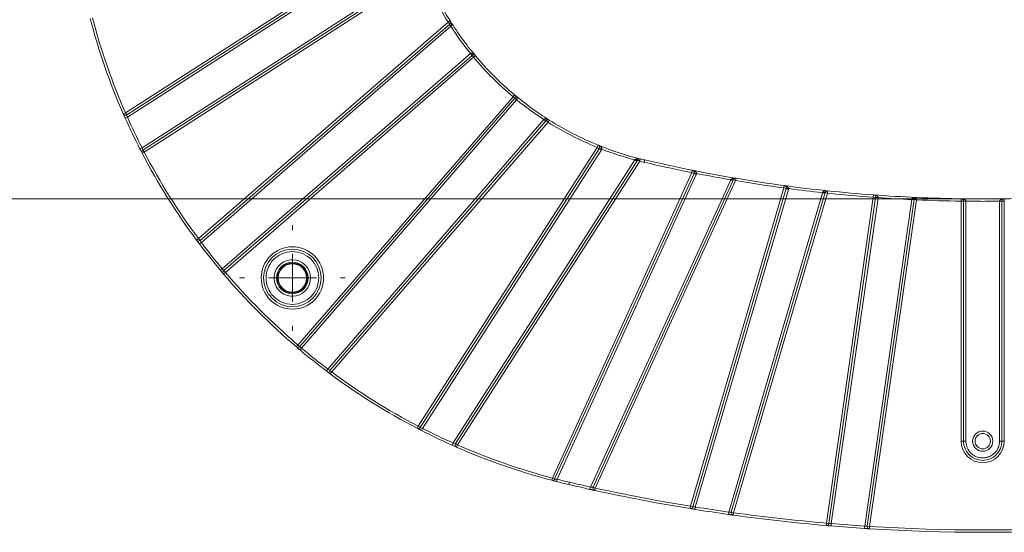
# Model space of a CAD drawing. Header units: millimetres. Extents: x 0 to 420, y 0 to 297.
# Tile 36 of 91: x 45 to 96, y 186 to 213. Entities that reach past the tile are written whole.
import ezdxf

# ---------------------------------------------------------------- set-up
doc = ezdxf.new("R2010")
doc.units = ezdxf.units.MM
doc.styles.add('SLDTEXTSTYLE0', font='TXT', dxfattribs={"width": 0.75})
doc.dimstyles.new('SLDDIMSTYLE0', dxfattribs={"dimtxt": 3.5, "dimasz": 3.302, "dimexe": 0, "dimexo": 0.0625, "dimgap": 0.875, "dimtad": 2, "dimlfac": 2, "dimrnd": 1e-09, "dimzin": 4, "dimdsep": 46, "dimtxsty": 'SLDTEXTSTYLE0', "dimsah": 1, "dimcen": 0.09, "dimadec": 0, "dimazin": 1, "dimtfac": 1, "dimtofl": 0, "dimtmove": 0, "dimatfit": 3, "dimfxl": 1, "dimfrac": 2, "dimtolj": 1, "dimtzin": 12, "dimarcsym": 0})

# ---------------------------------------------------------------- blocks, each defined once
blk = doc.blocks.new('SW_SYMBOL_MOD_BOX')
at = {"color": 0, "linetype": 'Continuous', "lineweight": 0}
for p, q in [((200, 200), (200, 800)), ((200, 800), (800, 800)), ((800, 800), (800, 200)), ((200, 200), (800, 200))]:
    blk.add_line(p, q, dxfattribs=at)
blk = doc.blocks.new('_D_14')
at = {"color": 7, "linetype": 'Continuous', "lineweight": 0}
for p, q in [((94.281, 267.505), (29.031, 267.505)), ((30.031, 267.505), (30.031, 203.755)), ((94.281, 203.755), (29.031, 203.755))]:
    blk.add_line(p, q, dxfattribs=at)
for points in [[(30.031, 267.505), (29.523, 264.203), (30.539, 264.203)], [(30.031, 203.755), (30.539, 207.057), (29.523, 207.057)]]:
    blk.add_solid(points, dxfattribs=at)
at = {"color": 7, "linetype": 'Continuous', "lineweight": 0, "xscale": 0.0044707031, "yscale": 0.0044707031, "zscale": 0.0044707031, "rotation": 90}
blk.add_blockref('SW_SYMBOL_MOD_BOX', (29.545, 226.018), dxfattribs=at)
at = {"color": 7, "linetype": 'Continuous', "lineweight": 0, "insert": (25.465, 231.019), "char_height": 3.5, "attachment_point": 1, "rotation": 90, "style": 'SLDTEXTSTYLE0'}
blk.add_mtext('127.50', dxfattribs=at)
blk = doc.blocks.new('SW_CENTERMARKSYMBOL_10')
at = {"color": 0, "linetype": 'Continuous', "lineweight": 0}
for p, q in [((0, 2.5), (0, 2.75)), ((0, 0), (0, 1.25)), ((-2.5, 0), (-2.75, 0)), ((0, 0), (-1.25, 0)), ((0, 0), (0, -1.25)), ((0, 0), (1.25, 0)), ((2.5, 0), (2.75, 0)), ((0, -2.5), (0, -2.75))]:
    blk.add_line(p, q, dxfattribs=at)

msp = doc.modelspace()

# ---------------------------------------------------------------- linework, layer by layer
at = {"color": 7, "linetype": 'Continuous', "lineweight": 15}
for p, q in [((65.37281303, 217.74657217), (50.58396412, 208.24235608)), ((50.65154422, 208.13719938), (65.44039313, 217.64141547)), ((65.43846391, 217.49158786), (50.68634851, 208.01097896)), ((51.44806723, 206.42027685), (65.95738453, 215.74484888)), ((66.02496463, 215.63969219), (51.49568251, 206.30228954)), ((51.56326261, 206.19713285), (66.09254473, 215.5345355)), ((67.40637077, 212.96514535), (54.38890825, 201.68544988)), ((54.47076584, 201.59098118), (67.48822836, 212.87067666)), ((67.54228339, 212.75211691), (54.53909163, 201.48478711)), ((67.40637077, 212.96514535), (67.5122619, 213.03156875)), ((67.48822836, 212.87067666), (67.40637077, 212.96514535)), ((67.54228339, 212.75211691), (67.4604258, 212.8465856)), ((55.62988384, 200.11438209), (68.57073141, 211.32769034)), ((68.65258901, 211.23322164), (55.70948203, 200.0179556)), ((55.79133962, 199.92348691), (68.7344466, 211.13875294)), ((68.57073141, 211.32769034), (68.57538377, 211.33162341)), ((68.65258901, 211.23322164), (68.57073141, 211.32769034)), ((68.65491518, 211.23518818), (68.57538377, 211.33162341)), ((68.7344466, 211.13875294), (68.65258901, 211.23322164)), ((68.83027655, 211.21901265), (68.7344466, 211.13875294)), ((70.78971964, 209.0834799), (59.5744536, 196.14037292)), ((59.6689223, 196.05851533), (70.88418834, 209.00162231)), ((70.78971964, 209.0834799), (70.86997934, 209.17930985)), ((70.88418834, 209.00162231), (70.78971964, 209.0834799)), ((70.88418834, 209.00162231), (70.97865703, 208.91976472)), ((70.9825901, 208.92441707), (70.88615487, 209.00394849)), ((70.97865703, 208.91976472), (59.76534878, 195.97891715)), ((70.9825901, 208.92441707), (70.97865703, 208.91976472)), ((50.46946584, 208.19220486), (50.58396412, 208.24235608)), ((50.57223085, 207.9599676), (50.68634851, 208.01097896)), ((50.65154422, 208.13719938), (50.58396412, 208.24235608)), ((61.1357538, 194.88812493), (72.4030836, 207.89131669)), ((72.52164335, 207.83726166), (61.24194788, 194.81979915)), ((61.33641657, 194.73794156), (72.61611205, 207.75540407)), ((72.4030836, 207.89131669), (72.4975523, 207.8094591)), ((72.61611205, 207.75540407), (72.52164335, 207.83726166)), ((72.68253545, 207.8612952), (72.61611205, 207.75540407)), ((51.33678123, 206.3633521), (51.44806723, 206.42027685)), ((75.18550219, 206.44157803), (65.84809955, 191.91229591)), ((75.18550219, 206.44157803), (75.23246051, 206.5574224)), ((75.29065888, 206.37399793), (75.18550219, 206.44157803)), ((75.41789576, 206.34941931), (75.30169898, 206.39549867)), ((51.56326261, 206.19713285), (51.45240485, 206.13937857)), ((51.47851457, 206.2890174), (51.49471585, 206.30463116)), ((51.56326261, 206.19713285), (51.49568251, 206.30228954)), ((65.95325624, 191.84471581), (75.29065888, 206.37399793)), ((75.39581558, 206.30641783), (66.07124354, 191.79710053)), ((75.29065888, 206.37399793), (75.39581558, 206.30641783)), ((67.66194565, 191.03538182), (77.14255455, 205.78749722)), ((77.29238217, 205.78942643), (67.78816608, 191.00057752)), ((67.89332277, 190.93299742), (77.39753886, 205.72184633)), ((77.14255455, 205.78749722), (77.24771124, 205.71991712)), ((77.29238217, 205.78942643), (77.39753886, 205.72184633)), ((77.42773933, 205.8431432), (77.39753886, 205.72184633)), ((77.65645367, 205.78793988), (77.62799911, 205.6662216)), ((80.11444898, 205.12780961), (72.84516142, 189.21029017)), ((72.95886542, 189.15836329), (80.22815298, 205.07588273)), ((80.34185698, 205.02395585), (73.0909766, 189.1467425)), ((80.11444898, 205.12780961), (80.13889572, 205.25039573)), ((80.22815298, 205.07588273), (80.11444898, 205.12780961)), ((80.22815298, 205.07588273), (80.34185698, 205.02395585)), ((80.35969972, 205.07931138), (80.23707435, 205.10356049)), ((74.82937378, 188.74064668), (82.14130522, 204.75154321)), ((82.28261517, 204.76006492), (74.96543193, 188.73766856)), ((75.07913593, 188.68574168), (82.39631917, 204.70813805)), ((82.14130522, 204.75154321), (82.25500922, 204.69961633)), ((82.39631917, 204.70813805), (82.28261517, 204.76006492)), ((82.41708785, 204.83140062), (82.39631917, 204.70813805)), ((84.91693753, 204.32593222), (84.93364331, 204.44981086)), ((84.91693753, 204.32593222), (80.04657999, 187.73901771)), ((80.16651661, 187.70380115), (85.03687415, 204.29071566)), ((85.15681077, 204.25549909), (80.29532588, 187.69880201)), ((82.04189312, 187.43549911), (86.9295305, 204.08126336)), ((87.06223536, 204.08953141), (82.17223234, 187.43571053)), ((82.29216896, 187.40049396), (87.18217198, 204.05431484)), ((85.03687415, 204.29071566), (84.91693753, 204.32593222)), ((85.03687415, 204.29071566), (85.15681077, 204.25549909)), ((85.16474834, 204.29292005), (85.04084293, 204.30942614)), ((86.9295305, 204.08126336), (87.04946712, 204.04604679)), ((87.18217198, 204.05431484), (87.06223536, 204.08953141)), ((89.57396741, 203.8405341), (87.13204786, 186.85661057)), ((87.19522652, 204.17863129), (87.18217198, 204.05431484)), ((87.25577554, 186.83882121), (89.69769509, 203.82274474)), ((89.57396741, 203.8405341), (89.5831667, 203.96519513)), ((89.69769509, 203.82274474), (89.57396741, 203.8405341)), ((89.69769509, 203.82274474), (89.82142277, 203.80495539)), ((89.82331881, 203.82253742), (89.69864311, 203.83153576)), ((89.82331881, 203.82253742), (89.82142277, 203.80495539)), ((91.8334951, 203.83203967), (91.82792889, 203.70716366)), ((89.82142277, 203.80495539), (87.38156698, 186.83538561)), ((89.13084798, 186.70522244), (91.57702461, 203.7187546)), ((91.70420121, 203.72495302), (89.25739638, 186.70705159)), ((89.38112406, 186.68926224), (91.82792889, 203.70716366)), ((91.57702461, 203.7187546), (91.70075229, 203.70096525)), ((91.82792889, 203.70716366), (91.70420121, 203.72495302)), ((94.15620556, 203.63839935), (94.1580189, 203.76338619)), ((94.15620556, 203.63839935), (94.15620556, 191.13023886)), ((94.28120556, 203.63839935), (94.15620556, 203.63839935)), ((94.28120556, 191.13023886), (94.28120556, 203.63839935)), ((94.40620556, 203.63517535), (94.28120556, 203.63517535)), ((94.40620556, 203.63517535), (94.40620556, 191.13023886)), ((96.28120556, 203.63517535), (96.15620556, 203.63517535)), ((96.15620556, 191.13023886), (96.15620556, 203.63517535)), ((96.28120556, 203.63839935), (96.28120556, 191.13023886)), ((96.28120556, 203.63839935), (96.40620556, 203.63839935)), ((96.40439221, 203.76338619), (96.40620556, 203.63839935)), ((96.40620556, 191.13023886), (96.40620556, 203.63839935)), ((54.28855475, 201.61092354), (54.38890825, 201.68544988)), ((54.41044388, 201.44782379), (54.31645827, 201.57340436)), ((54.47076584, 201.59098118), (54.38890825, 201.68544988)), ((54.43929643, 201.40951481), (54.53909163, 201.48478711)), ((55.53414363, 200.03401535), (55.62988384, 200.11438209)), ((55.69619962, 199.84241052), (55.53414363, 200.03401535)), ((55.79133962, 199.92348691), (55.69619962, 199.84241052)), ((55.79133962, 199.92348691), (55.70948203, 200.0179556)), ((59.49337722, 196.04523292), (59.5744536, 196.14037292)), ((59.6689223, 196.05851533), (59.5744536, 196.14037292)), ((59.6596117, 195.90449468), (59.52872215, 196.01515461)), ((59.68498205, 195.88317694), (59.76534878, 195.97891715)), ((61.06048151, 194.78832973), (61.1357538, 194.88812493)), ((61.26189024, 194.63758805), (61.06048151, 194.78832973)), ((61.33641657, 194.73794156), (61.24194788, 194.81979915)), ((61.33641657, 194.73794156), (61.26189024, 194.63758805)), ((65.79034527, 191.80143815), (65.84809955, 191.91229591)), ((65.95325624, 191.84471581), (65.84809955, 191.91229591)), ((65.95558972, 191.84375249), (65.9399841, 191.82754788)), ((66.01431879, 191.68581453), (66.07124354, 191.79710053)), ((67.6109343, 190.92126415), (67.66194565, 191.03538182)), ((67.89332277, 190.93299742), (67.78816608, 191.00057752)), ((94.28120556, 191.13023886), (94.15620556, 191.13023886)), ((94.28120556, 191.13023886), (94.40620556, 191.13023886)), ((96.28120556, 191.13023886), (96.15620556, 191.13023886)), ((96.40620556, 191.13023886), (96.28120556, 191.13023886)), ((67.89332277, 190.93299742), (67.84317155, 190.81849915)), ((72.81341853, 189.08938777), (72.84516142, 189.21029017)), ((72.95886542, 189.15836329), (72.84516142, 189.21029017)), ((73.06014751, 189.02560387), (72.8593416, 189.0773652)), ((72.96151124, 189.15811043), (72.94875958, 189.14034431)), ((73.06014751, 189.02560387), (73.0909766, 189.1467425)), ((73.7012704, 188.86909978), (73.72972496, 188.99081805)), ((74.8023711, 188.6185981), (74.82937378, 188.74064668)), ((74.9377873, 188.58874177), (74.8023711, 188.6185981)), ((75.07913593, 188.68574168), (74.96543193, 188.73766856)), ((75.07913593, 188.68574168), (75.05246301, 188.56362062)), ((80.02646562, 187.61564668), (80.04657999, 187.73901771)), ((80.16651661, 187.70380115), (80.04657999, 187.73901771)), ((80.16908275, 187.70369443), (80.15880657, 187.6839705)), ((80.27553992, 187.57537788), (80.29532588, 187.69880201)), ((82.02441317, 187.31172734), (82.04189312, 187.43549911)), ((82.29216896, 187.40049396), (82.17223234, 187.43571053)), ((82.29216896, 187.40049396), (82.27501945, 187.27667597)), ((82.16046955, 187.29261302), (82.02441317, 187.31172734)), ((87.12128847, 186.73207449), (87.13204786, 186.85661057)), ((87.25577554, 186.83882121), (87.13204786, 186.85661057)), ((87.37113703, 186.7108215), (87.1675943, 186.7280853)), ((87.25826679, 186.83874605), (87.25069812, 186.81727718)), ((87.37113703, 186.7108215), (87.38156698, 186.83538561)), ((89.12272763, 186.58048648), (89.13084798, 186.70522244)), ((89.25910603, 186.57170691), (89.12272763, 186.58048648)), ((89.38112406, 186.68926224), (89.25739638, 186.70705159)), ((89.38112406, 186.68926224), (89.37333415, 186.5645052))]:
    msp.add_line(p, q, dxfattribs=at)
at = {"color": 8, "linetype": 'Continuous', "lineweight": 15}
msp.add_line((57.86274318, 199.99722335), (57.83783225, 200.02345601), dxfattribs=at)
at = {"color": 7, "linetype": 'Continuous', "lineweight": 15, "flags": 128}
for points in [[(50.552613, 208.00393892), (50.49745312, 208.12848704), (50.48859797, 208.14860875)], [(51.44749621, 206.14880419), (51.3958649, 206.248389), (51.33678123, 206.3633521)], [(77.29238217, 205.78942643), (77.2868799, 205.78477743), (77.27800475, 205.78257308), (77.2660571, 205.78288798), (77.25144134, 205.78571149), (77.23465214, 205.79094804), (77.21625774, 205.79842039), (77.19688073, 205.80787563), (77.17717692, 205.81899374)], [(91.83010731, 203.82973325), (93.6648509, 203.76965692), (94.23384995, 203.75986787)], [(96.37979748, 203.76057796), (96.89756021, 203.76965692), (98.80384853, 203.83295847)], [(58.40430562, 198.42309766), (58.23859599, 198.5876293), (58.07406436, 198.75333893)], [(65.97134234, 191.70783655), (65.8993557, 191.7448982), (65.83173094, 191.77991354)], [(67.84317155, 190.81849915), (67.77945374, 190.84648642), (67.6109343, 190.92126415)], [(80.27553992, 187.57537788), (80.27253491, 187.57585966), (80.15252641, 187.59518093)]]:
    msp.add_lwpolyline(points, dxfattribs=at)
at = {"color": 7, "linetype": 'Continuous', "lineweight": 15}
for centre, radius in [((59.28691357, 199.63594687), 1.5), ((59.28691357, 199.63594687), 0.825), ((59.28691357, 199.63594687), 0.775), ((59.28691357, 199.63594687), 0.74008987), ((95.28120556, 191.13023886), 0.4)]:
    msp.add_circle(centre, radius, dxfattribs=at)
for centre, radius, start, end in [((81.38400048, 221.73303379), 16.375, 202.065516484, 212.099228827), ((81.38400048, 221.73303379), 33.75, 194.710971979, 203.65382735), ((67.40637077, 212.96514535), 0.125, 310.909090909, 0), ((67.70494543, 212.93547643), 0.22619748, 196.646996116, 228.411268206), ((67.40637077, 212.96514535), 0.125, 0, 32.099228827), ((81.38400048, 221.73303379), 16.375, 212.099228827, 219.946917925), ((68.7344466, 211.13875294), 0.125, 39.946917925, 130.909090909), ((81.38400048, 221.73303379), 16.375, 219.946917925, 230.053082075), ((70.78971964, 209.0834799), 0.125, 0, 50.053082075), ((81.38400048, 221.73303379), 16.375, 230.053082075, 237.900771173), ((70.78971964, 209.0834799), 0.125, 319.090909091, 0), ((50.58396412, 208.24235608), 0.125, 203.65382735, 302.727272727), ((81.38400048, 221.73303379), 33.75, 204.084961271, 207.090543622), ((72.58644312, 208.05397874), 0.22619748, 221.588731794, 253.353003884), ((72.61611205, 207.75540407), 0.125, 57.900771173, 139.090909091), ((81.38400048, 221.73303379), 16.375, 237.900771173, 247.934483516), ((75.18550219, 206.44157803), 0.125, 0, 67.934483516), ((81.38400048, 221.73303379), 16.375, 247.934483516, 256.018786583), ((75.18550219, 206.44157803), 0.125, 327.272727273, 0), ((51.56326261, 206.19713285), 0.125, 122.727272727, 180), ((51.56326261, 206.19713285), 0.125, 180, 207.518450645), ((81.38400048, 221.73303379), 33.75, 207.518450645, 216.598986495), ((77.39753886, 205.72184633), 0.125, 76.018786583, 147.272727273), ((81.38400048, 221.73303379), 16.375, 256.018786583, 256.842040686), ((95.28120556, 281.18023886), 77.425, 256.842040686, 258.7217483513), ((80.11444898, 205.12780961), 0.125, 0, 78.721748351), ((95.28120556, 281.18023886), 77.425, 258.7217483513, 260.4359877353), ((80.11444898, 205.12780961), 0.125, 335.454545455, 0), ((82.24437307, 204.89558591), 0.14081334, 234.935252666, 285.758312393), ((82.39631917, 204.70813805), 0.125, 80.435987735, 155.454545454), ((95.28120556, 281.18023886), 77.425, 260.4359877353, 262.3196526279), ((84.91693753, 204.32593222), 0.125, 0, 82.319652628), ((95.28120556, 281.18023886), 77.425, 262.3196526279, 264.0053107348), ((84.91693753, 204.32593222), 0.125, 343.636363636, 0), ((87.02003625, 204.27397216), 0.18920664, 244.941781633, 282.88717246), ((87.18217198, 204.05431484), 0.125, 84.005310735, 163.636363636), ((95.28120556, 281.18023886), 77.425, 264.0053107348, 265.7795414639), ((89.57396741, 203.8405341), 0.125, 0, 85.779541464), ((95.28120556, 281.18023886), 77.425, 265.7795414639, 267.4477933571), ((89.57396741, 203.8405341), 0.125, 351.818181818, 0), ((91.82792889, 203.70716366), 0.125, 87.447793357, 171.818181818), ((95.28120556, 281.18023886), 77.425, 267.4477933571, 269.1687941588), ((95.28120556, 281.18023886), 77.425, 270.8312058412, 272.5522066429), ((91.65708194, 204.05332038), 0.33173084, 256.545918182, 278.165949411), ((94.15620556, 203.63839935), 0.125, 0, 89.168794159), ((95.28120556, 281.18023886), 77.425, 269.1687941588, 270.8312058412), ((94.3749501, 206.06106448), 2.42447817, 267.784056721, 270.738226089), ((96.18746101, 206.06106448), 2.42447817, 269.261773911, 272.215943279), ((96.40620556, 203.63839935), 0.125, 90.831205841, 180), ((54.38890825, 201.68544988), 0.125, 216.598986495, 310.909090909), ((81.38400048, 221.73303379), 33.75, 217.026069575, 220.010941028), ((55.79133962, 199.92348691), 0.125, 130.909090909, 180), ((55.79133962, 199.92348691), 0.125, 180, 220.436963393), ((81.38400048, 221.73303379), 33.75, 220.436963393, 229.563036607), ((59.5744536, 196.14037292), 0.125, 229.563036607, 319.090909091), ((81.38400048, 221.73303379), 33.75, 229.989058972, 232.973930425), ((61.33641657, 194.73794156), 0.125, 139.090909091, 180), ((61.33641657, 194.73794156), 0.125, 180, 233.401013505), ((81.38400048, 221.73303379), 33.75, 233.401013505, 242.481549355), ((65.84809955, 191.91229591), 0.125, 242.481549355, 327.272727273), ((81.38400048, 221.73303379), 33.75, 242.909456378, 245.915038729), ((67.89332277, 190.93299742), 0.125, 147.272727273, 180), ((95.28120556, 191.13023886), 1, 180, 0), ((67.89332277, 190.93299742), 0.125, 180, 246.34617265), ((81.38400048, 221.73303379), 33.75, 246.34617265, 255.289028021), ((72.84516142, 189.21029017), 0.125, 255.289028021, 335.454545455), ((81.38400048, 221.73303379), 33.75, 255.721659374, 256.842040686), ((95.28120556, 281.18023886), 94.8, 256.842040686, 257.5245389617), ((75.07913593, 188.68574168), 0.125, 155.454545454, 180), ((75.07913593, 188.68574168), 0.125, 180, 257.679300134), ((95.28120556, 281.18023886), 94.8, 257.6793001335, 260.7399911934), ((80.04657999, 187.73901771), 0.125, 260.739991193, 343.636363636), ((95.28120556, 281.18023886), 94.8, 260.8924829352, 261.9614363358), ((82.29216896, 187.40049396), 0.125, 163.636363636, 180), ((82.29216896, 187.40049396), 0.125, 180, 262.114373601), ((95.28120556, 281.18023886), 94.8, 262.1143736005, 265.0621512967), ((87.13204786, 186.85661057), 0.125, 265.062151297, 351.818181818), ((95.28120556, 281.18023886), 94.8, 265.2137016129, 266.2752800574), ((89.38112406, 186.68926224), 0.125, 171.818181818, 180), ((89.38112406, 186.68926224), 0.125, 180, 266.427050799), ((95.28120556, 281.18023886), 94.8, 266.4270507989, 273.5729492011)]:
    msp.add_arc(centre, radius, start, end, dxfattribs=at)
for points in [[(66.09254473, 215.5345355), (66.45461978, 214.64131034), (66.89420903, 213.78162553), (67.40637077, 212.96514535)], [(50.58396412, 208.24235608), (49.88164357, 209.84579654), (49.30578621, 211.50107065), (48.86125686, 213.19419473)], [(67.55480026, 212.76629685), (67.55066312, 212.76159522), (67.54647265, 212.7568568), (67.54228339, 212.75211691)], [(67.54228339, 212.75211691), (67.86140465, 212.26027557), (68.20578774, 211.78675532), (68.57538377, 211.33162341)], [(68.7344466, 211.13875294), (69.3577663, 210.39451024), (70.04547694, 209.70679961), (70.78971964, 209.0834799)], [(70.9825901, 208.92441707), (71.43772202, 208.55482105), (71.91124227, 208.21043795), (72.4030836, 207.89131669)], [(51.44806723, 206.42027685), (51.17931049, 206.94568738), (50.92718657, 207.47219938), (50.68634851, 208.01097896)], [(72.4030836, 207.89131669), (72.40782349, 207.89550596), (72.41256192, 207.89969642), (72.41726355, 207.90383357)], [(72.61611205, 207.75540407), (73.43259223, 207.24324233), (74.29227703, 206.80365309), (75.18550219, 206.44157803)], [(54.38890825, 201.68544988), (53.32916531, 203.11244769), (52.38451177, 204.62076751), (51.56326261, 206.19713285)], [(75.41789576, 206.34941931), (75.41473784, 206.3419843), (75.40842199, 206.3271143), (75.40001771, 206.31331665), (75.39581558, 206.30641783)], [(75.41789576, 206.34941931), (75.9823907, 206.13049573), (76.55744013, 205.9431352), (77.14255455, 205.78749722)], [(77.14255455, 205.78749722), (77.15417137, 205.79820332), (77.16576909, 205.80891886), (77.17717692, 205.81899374)], [(77.39753886, 205.72184633), (77.47596209, 205.70232053), (77.54930343, 205.6846186), (77.62799911, 205.6662216)], [(77.62799911, 205.6662216), (78.46025924, 205.47166091), (79.27625487, 205.29496648), (80.11444898, 205.12780961)], [(80.35969972, 205.07931138), (80.3575363, 205.06982425), (80.35320946, 205.05085), (80.34564114, 205.03292057), (80.34185698, 205.02395585)], [(80.35969972, 205.07931138), (80.95963525, 204.96167889), (81.53878576, 204.85513055), (82.14130522, 204.75154321)], [(82.14130522, 204.75154321), (82.14871791, 204.76125757), (82.1561282, 204.77097214), (82.1634749, 204.78033001)], [(82.39631917, 204.70813805), (83.24089314, 204.56583465), (84.0681424, 204.44039738), (84.91693753, 204.32593222)], [(85.16474834, 204.29292005), (85.16378433, 204.28660709), (85.16185632, 204.27398117), (85.15849262, 204.26165978), (85.15681077, 204.25549909)], [(85.16474834, 204.29292005), (85.75966329, 204.21464405), (86.33297785, 204.14588437), (86.9295305, 204.08126336)], [(86.9295305, 204.08126336), (86.93299176, 204.08840656), (86.93645225, 204.09554986), (86.93989911, 204.10257426)], [(87.18217198, 204.05431484), (87.98503309, 203.97000598), (88.7688809, 203.89994498), (89.57396741, 203.8405341)], [(89.82331881, 203.82253742), (90.41503075, 203.78078984), (90.98451883, 203.74708802), (91.57702461, 203.7187546)], [(91.57702461, 203.7187546), (91.57798273, 203.7227405), (91.57894074, 203.72672641), (91.57989772, 203.73069358)], [(91.82792889, 203.70716366), (92.61049587, 203.67228161), (93.37294398, 203.64976314), (94.15620556, 203.63839935)], [(94.40618737, 203.63678755), (94.40619343, 203.63625018), (94.40619949, 203.63571276), (94.40620556, 203.63517535)], [(94.40620556, 203.63517535), (94.70660315, 203.63178573), (94.98078884, 203.63023886), (95.28120556, 203.63023886)], [(95.28120556, 203.63023886), (95.58162227, 203.63023886), (95.85580796, 203.63178573), (96.15620556, 203.63517535)], [(96.15620556, 203.63517535), (96.15621162, 203.63571276), (96.15621768, 203.63625018), (96.15622374, 203.63678755)], [(55.62988384, 200.11438209), (55.253049, 200.56330225), (54.89203893, 201.01685334), (54.53909163, 201.48478711)], [(59.5744536, 196.14037292), (58.21480385, 197.29903889), (56.95000558, 198.56383716), (55.79133962, 199.92348691)], [(61.1357538, 194.88812493), (60.66782004, 195.24107224), (60.21426894, 195.6020823), (59.76534878, 195.97891715)], [(65.84809955, 191.91229591), (64.2717342, 192.73354507), (62.76341439, 193.67819861), (61.33641657, 194.73794156)], [(67.66194565, 191.03538182), (67.12316607, 191.27621988), (66.59665407, 191.52834379), (66.07124354, 191.79710053)], [(72.84516142, 189.21029017), (71.15203734, 189.65481951), (69.49676324, 190.23067687), (67.89332277, 190.93299742)], [(73.72972496, 188.99081805), (73.5129783, 189.04148776), (73.30669107, 189.0918444), (73.0909766, 189.1467425)], [(74.82937378, 188.74064668), (74.4519895, 188.82414121), (74.10608792, 188.90283421), (73.72972496, 188.99081805)], [(80.04657999, 187.73901771), (78.37670113, 188.01127421), (76.73209598, 188.32471249), (75.07913593, 188.68574168)], [(82.04189312, 187.43549911), (81.44926134, 187.51919487), (80.88629312, 187.60406487), (80.29532588, 187.69880201)], [(87.13204786, 186.85661057), (85.50819114, 186.99690484), (83.90666229, 187.1768773), (82.29216896, 187.40049396)], [(89.13084798, 186.70522244), (88.53763725, 186.74384068), (87.97396041, 186.7857836), (87.38156698, 186.83538561)], [(101.18128705, 186.68926224), (97.2502309, 186.44380439), (93.31218021, 186.44380439), (89.38112406, 186.68926224)]]:
    msp.add_open_spline(points, degree=3, dxfattribs=at)
for points, knots in [([(67.5122619, 213.03156875), (67.51985169, 213.01877804), (67.53389434, 212.99511265), (67.54967966, 212.96052728), (67.56076009, 212.9310723), (67.56901161, 212.90344007), (67.57457052, 212.87701095), (67.57788143, 212.84700709), (67.57672244, 212.81738006), (67.57011961, 212.78828405), (67.55957863, 212.77315504), (67.55480026, 212.76629685)], [0, 0, 0, 0, 0.16114995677, 0.29815992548, 0.41105556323, 0.4998704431, 0.60736315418, 0.69987636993, 0.81958272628, 0.9182143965, 1, 1, 1, 1]), ([(68.57538377, 211.33162341), (68.57914701, 211.33436477), (68.58688253, 211.33999977), (68.60085687, 211.34507776), (68.61637997, 211.34770935), (68.63351951, 211.34758671), (68.65661758, 211.34399616), (68.68642115, 211.33400746), (68.72614175, 211.31335178), (68.77732504, 211.27638997), (68.8104553, 211.24049061), (68.83027655, 211.21901265)], [0, 0, 0, 0, 0.0423691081, 0.0870917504, 0.1359317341, 0.1902453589, 0.2510171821, 0.3637292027, 0.5007249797, 0.7012925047, 1, 1, 1, 1]), ([(70.86997934, 209.17930985), (70.88183386, 209.1688397), (70.90374104, 209.14949082), (70.93071985, 209.11950492), (70.95111112, 209.09318947), (70.96952344, 209.06530214), (70.98494764, 209.03545489), (70.99617636, 209.00212099), (70.99963551, 208.97227453), (70.99616863, 208.94519357), (70.9869179, 208.93103902), (70.9825901, 208.92441707)], [0, 0, 0, 0, 0.1617996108, 0.2990061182, 0.4116527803, 0.4997861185, 0.6367814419, 0.7495801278, 0.8471002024, 0.928468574, 1, 1, 1, 1]), ([(50.57223085, 207.9599676), (50.5590766, 207.98946204), (50.53284667, 208.04827475), (50.50706632, 208.1066334), (50.4996398, 208.12352397), (50.49960952, 208.12359286)], [0, 0, 0, 0, 0.5004759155, 0.9979628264, 1, 1, 1, 1]), ([(50.68634851, 208.01097896), (50.67707574, 208.043707), (50.66801396, 208.07648833), (50.65525174, 208.12329727), (50.65154422, 208.13719938), (50.65154422, 208.13719938)], [0, 0, 0, 0, 0.5, 0.5, 1, 1, 1, 1]), ([(72.41726355, 207.90383357), (72.42095555, 207.90669773), (72.42872343, 207.91272386), (72.44273215, 207.91896487), (72.45877876, 207.9235543), (72.47698334, 207.9261008), (72.49913169, 207.92660323), (72.52592166, 207.92402065), (72.56399001, 207.91606141), (72.61844324, 207.89757204), (72.65858896, 207.87484916), (72.68253545, 207.8612952)], [0, 0, 0, 0, 0.045747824, 0.096252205, 0.15267374, 0.215842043, 0.2863446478, 0.3849787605, 0.500573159, 0.7020972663, 1, 1, 1, 1]), ([(51.49568251, 206.30228954), (51.49568251, 206.30228955), (51.49038208, 206.31509883), (51.4726584, 206.3586401), (51.46029078, 206.38934195), (51.44806723, 206.42027685)], [0, 0, 0, 0, 0.5, 0.5, 1, 1, 1, 1]), ([(75.23246051, 206.5574224), (75.24695723, 206.55109791), (75.27374719, 206.53941025), (75.30862986, 206.51915663), (75.33611621, 206.50037345), (75.36220185, 206.47948671), (75.3860455, 206.45581722), (75.4069669, 206.4275413), (75.41942325, 206.40019872), (75.42443899, 206.37336143), (75.41998124, 206.35705022), (75.41789576, 206.34941931)], [0, 0, 0, 0, 0.1617996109, 0.2990061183, 0.4116527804, 0.4997861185, 0.6367814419, 0.7495801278, 0.8471002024, 0.928468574, 1, 1, 1, 1]), ([(51.41824518, 206.20512319), (51.41824082, 206.20513159), (51.40985667, 206.22127938), (51.38074624, 206.27758058), (51.35146616, 206.3347032), (51.33678123, 206.3633521)], [0, 0, 0, 0, 0.0002591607, 0.4985967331, 1, 1, 1, 1]), ([(77.17717692, 205.81899374), (77.18237802, 205.82310394), (77.193696, 205.83204805), (77.21457442, 205.84176142), (77.23950116, 205.84984643), (77.26873332, 205.8554121), (77.30700534, 205.85848598), (77.36117453, 205.85679914), (77.40292384, 205.84823416), (77.42773933, 205.8431432)], [0, 0, 0, 0, 0.0724758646, 0.1577130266, 0.2569295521, 0.3708874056, 0.5000843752, 0.7028537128, 1, 1, 1, 1]), ([(80.13889572, 205.25039573), (80.15434918, 205.24687812), (80.18290704, 205.2403776), (80.22099885, 205.22684501), (80.25151201, 205.21335055), (80.28101205, 205.19748794), (80.30879698, 205.17844178), (80.33453735, 205.15430207), (80.35178517, 205.12957051), (80.3616523, 205.10405642), (80.36032126, 205.08718817), (80.35969972, 205.07931138)], [0, 0, 0, 0, 0.1617999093, 0.2990048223, 0.4116444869, 0.4997735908, 0.6367633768, 0.7495758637, 0.8472694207, 0.9286809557, 1, 1, 1, 1]), ([(82.1634749, 204.78033001), (82.16715747, 204.78452113), (82.17508007, 204.79353781), (82.19052344, 204.80461188), (82.20923165, 204.81481395), (82.23149613, 204.82354988), (82.25717339, 204.83062517), (82.29326334, 204.83681555), (82.34747547, 204.83999583), (82.39111609, 204.83460742), (82.41708785, 204.83140062)], [0, 0, 0, 0, 0.0584509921, 0.1257499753, 0.2029739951, 0.2908343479, 0.3898123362, 0.5002436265, 0.7025809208, 1, 1, 1, 1]), ([(84.93364331, 204.44981086), (84.94928706, 204.44726995), (84.97819656, 204.44257437), (85.01706252, 204.43145887), (85.04836237, 204.41990582), (85.07879971, 204.40592573), (85.1077251, 204.38866072), (85.1349296, 204.3661839), (85.15369543, 204.34258346), (85.16514423, 204.31773886), (85.16487436, 204.30082033), (85.16474834, 204.29292005)], [0, 0, 0, 0, 0.1617999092, 0.2990048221, 0.4116444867, 0.4997735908, 0.6367633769, 0.7495758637, 0.8472694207, 0.9286809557, 1, 1, 1, 1]), ([(86.93989911, 204.10257426), (86.94280361, 204.10753312), (86.94905755, 204.11821049), (86.96318553, 204.13186426), (86.98109351, 204.14474803), (87.00324146, 204.15625097), (87.02945194, 204.16611902), (87.06653922, 204.17558342), (87.12261675, 204.18290849), (87.16810901, 204.18022869), (87.19522652, 204.17863129)], [0, 0, 0, 0, 0.0572589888, 0.1232896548, 0.1997362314, 0.2876582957, 0.3877501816, 0.5004809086, 0.7022413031, 1, 1, 1, 1]), ([(89.5831667, 203.96519513), (89.59893527, 203.96360295), (89.62807546, 203.9606606), (89.66754139, 203.95191091), (89.69948142, 203.94226786), (89.73070697, 203.93015014), (89.76062158, 203.91466224), (89.78913297, 203.89386817), (89.80928887, 203.87144326), (89.82221616, 203.84733488), (89.82296782, 203.8304309), (89.82331881, 203.82253742)], [0, 0, 0, 0, 0.1617999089, 0.2990048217, 0.4116444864, 0.4997735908, 0.6367633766, 0.7495758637, 0.8472694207, 0.9286809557, 1, 1, 1, 1]), ([(91.57989772, 203.73069358), (91.58144801, 203.73550908), (91.58473272, 203.745712), (91.59417923, 203.75973178), (91.60688332, 203.77333926), (91.62326402, 203.78619174), (91.64317445, 203.79807566), (91.66665978, 203.80870603), (91.70198975, 203.82048188), (91.75817166, 203.83181806), (91.80533432, 203.83195682), (91.8334951, 203.83203967)], [0, 0, 0, 0, 0.048101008, 0.1019148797, 0.1631398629, 0.2329333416, 0.3120761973, 0.4011026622, 0.5003871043, 0.7016815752, 1, 1, 1, 1]), ([(94.1580189, 203.76338619), (94.17377157, 203.76273466), (94.20288548, 203.76153049), (94.24260475, 203.75519302), (94.27491461, 203.74753218), (94.30665934, 203.73739052), (94.33732593, 203.72385264), (94.36695465, 203.70502912), (94.38847427, 203.68412392), (94.40304051, 203.66122535), (94.4051871, 203.64455542), (94.40618737, 203.63678755)], [0, 0, 0, 0, 0.1617372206, 0.2989210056, 0.4115803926, 0.4997687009, 0.6366542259, 0.7495839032, 0.8473412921, 0.9288639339, 1, 1, 1, 1]), ([(96.15622374, 203.63678755), (96.15658267, 203.6413748), (96.15732303, 203.65083676), (96.16241492, 203.66468898), (96.17029806, 203.67825951), (96.18126594, 203.69139682), (96.19862094, 203.70701027), (96.22506498, 203.72387), (96.26597421, 203.74180328), (96.3266949, 203.75843567), (96.3753126, 203.76153337), (96.40439221, 203.76338619)], [0, 0, 0, 0, 0.0420256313, 0.0866847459, 0.1356185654, 0.1900816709, 0.2509866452, 0.3638364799, 0.5007307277, 0.7013731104, 1, 1, 1, 1]), ([(54.43929643, 201.40951481), (54.41996663, 201.43518703), (54.38142056, 201.48638069), (54.34353493, 201.53706797), (54.33266936, 201.55165682), (54.33262483, 201.5517166)], [0, 0, 0, 0, 0.5004459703, 0.9979529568, 1, 1, 1, 1]), ([(54.53909163, 201.48478711), (54.52103111, 201.5124092), (54.50320383, 201.54007914), (54.47808249, 201.57938531), (54.47076584, 201.59098118), (54.47076584, 201.59098118)], [0, 0, 0, 0, 0.5, 0.5, 1, 1, 1, 1]), ([(59.28691357, 201.26094687), (58.85594897, 201.26094687), (58.44260304, 201.08973338), (57.83312706, 200.4802574), (57.66191357, 200.06691147), (57.66191357, 199.20498227), (57.83312706, 198.79163634), (58.44260304, 198.18216036), (58.85594897, 198.01094687), (59.28691357, 198.01094687)], [0, 0, 0, 0, 0.25, 0.25, 0.5, 0.5, 0.75, 0.75, 1, 1, 1, 1]), ([(59.28691357, 198.01094687), (60.18377546, 198.01094687), (60.91191357, 198.73908498), (60.91191357, 200.53280876), (60.18377546, 201.26094687), (59.28691357, 201.26094687)], [0, 0, 0, 0, 0.5, 0.5, 1, 1, 1, 1]), ([(59.28691357, 198.26094687), (58.92225122, 198.26094687), (58.57249697, 198.40581983), (58.05678652, 198.92153027), (57.91191357, 199.27128452), (57.91191357, 200.00060923), (58.05678652, 200.35036347), (58.57249697, 200.86607392), (58.92225122, 201.01094687), (59.28691357, 201.01094687)], [0, 0, 0, 0, 0.25, 0.25, 0.5, 0.5, 0.75, 0.75, 1, 1, 1, 1]), ([(59.28691357, 201.01094687), (60.04579671, 201.01094687), (60.66191357, 200.39483001), (60.66191357, 198.87706373), (60.04579671, 198.26094687), (59.28691357, 198.26094687)], [0, 0, 0, 0, 0.5, 0.5, 1, 1, 1, 1]), ([(59.28691357, 200.58594687), (59.03496503, 200.58594687), (58.79331664, 200.48585283), (58.43700761, 200.1295438), (58.33691357, 199.88789541), (58.33691357, 199.38399834), (58.43700761, 199.14234995), (58.79331664, 198.78604091), (59.03496503, 198.68594687), (59.28691357, 198.68594687)], [0, 0, 0, 0, 0.25, 0.25, 0.5, 0.5, 0.75, 0.75, 1, 1, 1, 1]), ([(59.28691357, 198.68594687), (59.81123283, 198.68594687), (60.23691357, 199.11162761), (60.23691357, 200.16026613), (59.81123283, 200.58594687), (59.28691357, 200.58594687)], [0, 0, 0, 0, 0.5, 0.5, 1, 1, 1, 1]), ([(55.64853938, 199.89846164), (55.64853329, 199.89846881), (55.63682668, 199.91224448), (55.59603059, 199.9604159), (55.55481321, 200.00943392), (55.53414363, 200.03401535)], [0, 0, 0, 0, 0.0002595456, 0.4986528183, 1, 1, 1, 1]), ([(55.70948203, 200.0179556), (55.70948203, 200.0179556), (55.70075266, 200.02833951), (55.67124991, 200.06385659), (55.65054374, 200.08897209), (55.62988384, 200.11438209)], [0, 0, 0, 0, 0.5, 0.5, 1, 1, 1, 1]), ([(59.68498205, 195.88317694), (59.6604175, 195.90383231), (59.61143211, 195.94502222), (59.56324212, 195.9858338), (59.54943334, 195.99756858), (59.54937672, 195.99761669)], [0, 0, 0, 0, 0.5004396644, 0.9979517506, 1, 1, 1, 1]), ([(59.76534878, 195.97891715), (59.73993452, 195.9995805), (59.71476237, 196.02033359), (59.67927053, 196.04981583), (59.6689223, 196.05851533), (59.6689223, 196.05851533)], [0, 0, 0, 0, 0.5, 0.5, 1, 1, 1, 1]), ([(61.20262811, 194.68169911), (61.2026206, 194.6817047), (61.18806775, 194.69254348), (61.13739854, 194.7304154), (61.08617177, 194.76898636), (61.06048151, 194.78832973)], [0, 0, 0, 0, 0.00025727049, 0.49862831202, 1, 1, 1, 1]), ([(61.24194788, 194.81979915), (61.24194787, 194.81979915), (61.2303082, 194.82714358), (61.19098217, 194.85227803), (61.16336457, 194.87007182), (61.1357538, 194.88812493)], [0, 0, 0, 0, 0.5, 0.5, 1, 1, 1, 1]), ([(66.01431879, 191.68581453), (65.98569071, 191.70048878), (65.92860458, 191.72975013), (65.87228472, 191.75887001), (65.85609624, 191.7672753), (65.85602996, 191.76730971)], [0, 0, 0, 0, 0.5004636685, 0.9979548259, 1, 1, 1, 1]), ([(66.07124354, 191.79710053), (66.04029081, 191.80933113), (66.00954052, 191.82171849), (65.9660142, 191.83943646), (65.95325624, 191.84471581), (65.95325624, 191.84471581)], [0, 0, 0, 0, 0.5, 0.5, 1, 1, 1, 1]), ([(95.28120556, 191.65523886), (94.99145018, 191.65523886), (94.75620556, 191.41999424), (94.75620556, 190.84048348), (94.99145018, 190.60523886), (95.28120556, 190.60523886)], [0, 0, 0, 0, 0.5, 0.5, 1, 1, 1, 1]), ([(95.28120556, 190.60523886), (95.57096094, 190.60523886), (95.80620556, 190.84048348), (95.80620556, 191.41999424), (95.57096094, 191.65523886), (95.28120556, 191.65523886)], [0, 0, 0, 0, 0.5, 0.5, 1, 1, 1, 1]), ([(67.78816608, 191.00057752), (67.78816608, 191.00057752), (67.77419442, 191.00430383), (67.7273974, 191.01706315), (67.69463131, 191.02612105), (67.66194565, 191.03538182)], [0, 0, 0, 0, 0.5, 0.5, 1, 1, 1, 1]), ([(94.15620556, 191.13023886), (94.15620556, 190.50933447), (94.66030117, 190.00523886), (95.90210994, 190.00523886), (96.40620556, 190.50933447), (96.40620556, 191.13023886)], [0, 0, 0, 0, 0.5, 0.5, 1, 1, 1, 1]), ([(94.40620556, 191.13023886), (94.40667334, 191.1081354), (94.40760504, 191.06411086), (94.41525777, 190.99858797), (94.42750722, 190.93398543), (94.44479832, 190.87030178), (94.4793108, 190.77268912), (94.54443578, 190.64630354), (94.65824252, 190.50740171), (94.79720081, 190.39352826), (94.93660359, 190.3216079), (95.06295848, 190.28050775), (95.17120713, 190.25911112), (95.24443496, 190.25653329), (95.28120556, 190.25523886)], [0, 0, 0, 0, 0.0482826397, 0.0961669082, 0.1439278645, 0.1918426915, 0.2401859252, 0.3700196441, 0.5000484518, 0.6298822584, 0.759911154, 0.8401126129, 0.9197142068, 1, 1, 1, 1]), ([(95.28120556, 190.25523886), (95.30330901, 190.25570664), (95.34733355, 190.25663834), (95.41285645, 190.26429107), (95.47745898, 190.27654052), (95.54114263, 190.29383162), (95.63875529, 190.32834411), (95.76514088, 190.39346908), (95.90404271, 190.50727582), (96.01791615, 190.64623411), (96.08983651, 190.78563689), (96.13093667, 190.91199178), (96.15233329, 191.02024043), (96.15491112, 191.09346826), (96.15620556, 191.13023886)], [0, 0, 0, 0, 0.0482826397, 0.0961669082, 0.1439278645, 0.1918426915, 0.2401859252, 0.3700196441, 0.5000484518, 0.6298822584, 0.759911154, 0.8401126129, 0.9197142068, 1, 1, 1, 1]), ([(67.77449587, 190.84867071), (67.77448721, 190.84867452), (67.75764239, 190.85608094), (67.69929844, 190.88185459), (67.6404516, 190.90809972), (67.6109343, 190.92126415)], [0, 0, 0, 0, 0.0002564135, 0.4985332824, 1, 1, 1, 1]), ([(73.06014751, 189.02560387), (73.02879684, 189.03361076), (72.9662858, 189.04957593), (72.90431358, 189.06563759), (72.88637285, 189.07032085), (72.88629989, 189.07033989)], [0, 0, 0, 0, 0.5005034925, 0.9979688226, 1, 1, 1, 1]), ([(73.0909766, 189.1467425), (73.05657326, 189.1495294), (73.02228036, 189.15252359), (72.97335226, 189.15696719), (72.95886543, 189.15836329), (72.95886542, 189.15836329)], [0, 0, 0, 0, 0.5, 0.5, 1, 1, 1, 1]), ([(75.05246301, 188.56362062), (75.05200359, 188.56372095), (75.05108821, 188.56392088), (75.04420094, 188.5654254), (75.03159001, 188.56818158), (75.01074324, 188.57274121), (74.9793301, 188.57962185), (74.94128127, 188.58797093), (74.8978673, 188.59751808), (74.85100419, 188.60784608), (74.81854296, 188.61502276), (74.8023711, 188.6185981)], [0, 0, 0, 0, 0.0836830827, 0.1667349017, 0.2506758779, 0.3756050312, 0.4998139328, 0.6234993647, 0.7490809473, 0.8749946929, 1, 1, 1, 1]), ([(74.96543193, 188.73766856), (74.96543193, 188.73766855), (74.95022529, 188.73795804), (74.89972286, 188.73901462), (74.86447591, 188.73979454), (74.82937378, 188.74064668)], [0, 0, 0, 0, 0.5, 0.5, 1, 1, 1, 1]), ([(80.27553992, 187.57537788), (80.24376332, 187.58048174), (80.18039808, 187.59065926), (80.11778919, 187.60079598), (80.09977722, 187.60372349), (80.09973033, 187.60373111)], [0, 0, 0, 0, 0.50083162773, 0.99870064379, 1, 1, 1, 1]), ([(80.29532588, 187.69880201), (80.2617106, 187.70002109), (80.22819055, 187.70131449), (80.18055828, 187.70321309), (80.16651661, 187.70380115), (80.16651661, 187.70380115)], [0, 0, 0, 0, 0.5, 0.5, 1, 1, 1, 1]), ([(82.17223234, 187.43571053), (82.17223234, 187.43571052), (82.15788371, 187.43564404), (82.10963094, 187.43551617), (82.07577506, 187.43546902), (82.04189312, 187.43549911)], [0, 0, 0, 0, 0.5, 0.5, 1, 1, 1, 1]), ([(82.27501945, 187.27667597), (82.27456469, 187.27673895), (82.27365897, 187.27686439), (82.26684034, 187.27780905), (82.25433692, 187.27954252), (82.2336138, 187.28241884), (82.20227384, 187.28677822), (82.16419087, 187.29208991), (82.1205752, 187.29819338), (82.07341765, 187.30481419), (82.04070109, 187.30942957), (82.02441317, 187.31172734)], [0, 0, 0, 0, 0.0837872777, 0.1668701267, 0.2507208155, 0.3757131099, 0.4998424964, 0.6236261, 0.7491393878, 0.8751092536, 1, 1, 1, 1]), ([(87.37113703, 186.7108215), (87.33917053, 186.71350775), (87.27542347, 186.71886462), (87.21257452, 186.72422532), (87.19456084, 186.72577273), (87.19451376, 186.72577677)], [0, 0, 0, 0, 0.5008041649, 0.9986952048, 1, 1, 1, 1]), ([(87.38156698, 186.83538561), (87.34863862, 186.83619868), (87.31583467, 186.8370874), (87.26939768, 186.83840609), (87.25577554, 186.83882122), (87.25577554, 186.83882121)], [0, 0, 0, 0, 0.5, 0.5, 1, 1, 1, 1]), ([(89.37333415, 186.5645052), (89.37288303, 186.56453337), (89.37198484, 186.56458944), (89.36521998, 186.56501207), (89.35280318, 186.565789), (89.33218759, 186.56708209), (89.30093716, 186.56905143), (89.26288401, 186.57146345), (89.21919654, 186.5742523), (89.17191031, 186.57729217), (89.13907016, 186.57942507), (89.12272763, 186.58048648)], [0, 0, 0, 0, 0.0838546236, 0.1669554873, 0.2507443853, 0.3757770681, 0.499861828, 0.6237150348, 0.7491829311, 0.8751837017, 1, 1, 1, 1]), ([(89.25739638, 186.70705159), (89.25739638, 186.70705159), (89.24360481, 186.70680906), (89.19683643, 186.70608289), (89.16391326, 186.70561436), (89.13084798, 186.70522244)], [0, 0, 0, 0, 0.5, 0.5, 1, 1, 1, 1])]:
    msp.add_open_spline(points, degree=3, knots=knots, dxfattribs=at)

# ---------------------------------------------------------------- block references
at = {"color": 7, "linetype": 'Continuous', "lineweight": 0}
msp.add_blockref('SW_CENTERMARKSYMBOL_10', (59.28691357, 199.63594687), dxfattribs=at)

# ---------------------------------------------------------------- dimensions: what is measured, and where the dimension line sits
dim = msp.add_linear_dim(base=(30.03058056, 203.75523886), p1=(95.28120556, 267.50523886), p2=(95.28120556, 203.75523886), angle=90, text='{\\fGDT;o}<>', dimstyle='SLDDIMSTYLE0', dxfattribs=at)
dim.commit()
dim.dimension.update_dxf_attribs({"geometry": '_D_14', "text_midpoint": (30.03058056, 235.63023886), "dimtype": 160})

doc.saveas('drawing.dxf')
